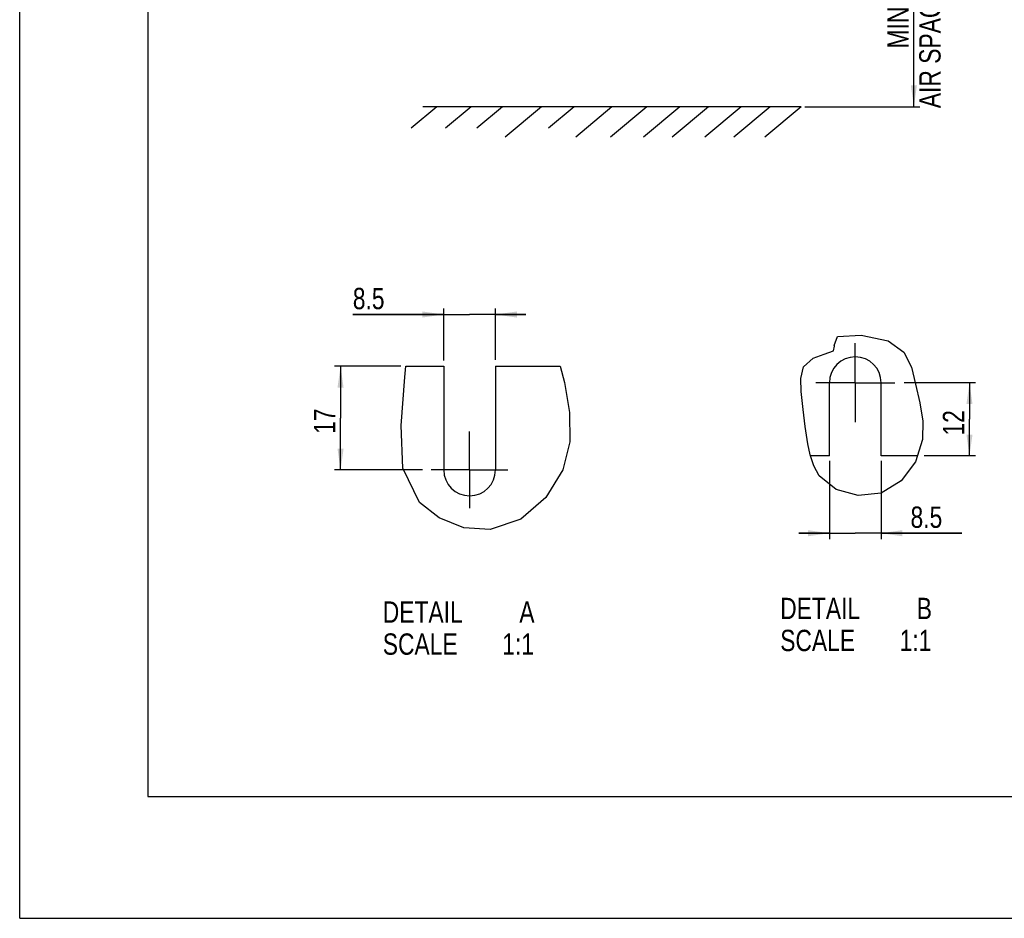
# Model space of a CAD drawing. Extents: x 0 to 594, y 0 to 420.
# Tile 1 of 136: x 0 to 162, y 0 to 147. Entities that reach past the tile are written whole.
import ezdxf

# ---------------------------------------------------------------- set-up
doc = ezdxf.new("R2010")
doc.units = 0
doc.header["$LTSCALE"] = 32.67
doc.linetypes.add('CENTER', pattern=[0.6, 0.375, -0.075, 0.075, -0.075])
doc.layers.get('0').update_dxf_attribs({"linetype": 'CONTINUOUS'})
doc.layers.add('DEFAULT_1', color=7, linetype='CENTER')
doc.styles.get("Standard").update_dxf_attribs({"font": 'txt', "width": 0.8})
doc.dimstyles.get("Standard").update_dxf_attribs({"dimtxt": 2.5, "dimasz": 2.5, "dimexe": 1.25, "dimexo": 0.625, "dimtad": 1, "dimcen": 2.5, "dimazin": 3, "dimtfac": 1, "dimtmove": 0, "dimatfit": 3})

# ---------------------------------------------------------------- blocks, each defined once
blk = doc.blocks.new('_FILLED')
at = {"color": 0, "linetype": 'BYBLOCK'}
blk.add_solid([(0, 0), (-1, 0.143), (-1, -0.143)], dxfattribs=at)
blk = doc.blocks.new('*D0')
at = {"color": 2, "linetype": 'CONTINUOUS'}
for p, q in [((127.65, 173.06), (147.7, 173.06)), ((146.7, 173.06), (146.7, 153.08)), ((146.7, 133.11), (146.7, 153.08)), ((128.79, 133.11), (147.7, 133.11))]:
    blk.add_line(p, q, dxfattribs=at)
at = {"color": 2, "linetype": 'CONTINUOUS', "xscale": 3.5, "yscale": 3.5, "zscale": 3.5}
for p, rotation in [((146.7, 173.06), 90), ((146.7, 133.11), 270)]:
    blk.add_blockref('_FILLED', p, dxfattribs=dict(at, rotation=rotation))
at = {"color": 5, "linetype": 'CONTINUOUS', "width": 0.8}
for s, p in [('AIR SPACE INLET', (151.08, 132.87)), ('200', (145.83, 153.87)), ('MIN ', (145.83, 142.67))]:
    blk.add_text(s, height=3.5, rotation=90, dxfattribs=at).set_placement(p)
blk = doc.blocks.new('*D2')
at = {"color": 2, "linetype": 'CONTINUOUS'}
for p, q in [((156.82, 87.84), (145.08, 87.84)), ((155.82, 87.84), (155.82, 81.84)), ((155.82, 75.84), (155.82, 81.84)), ((156.82, 75.84), (148.4, 75.84))]:
    blk.add_line(p, q, dxfattribs=at)
at = {"color": 2, "linetype": 'CONTINUOUS', "xscale": 3.5, "yscale": 3.5, "zscale": 3.5}
for p, rotation in [((155.82, 87.84), 90), ((155.82, 75.84), 270)]:
    blk.add_blockref('_FILLED', p, dxfattribs=dict(at, rotation=rotation))
at = {"color": 5, "linetype": 'CONTINUOUS', "width": 0.8}
blk.add_text('12', height=3.5, rotation=90, dxfattribs=at).set_placement((154.95, 79.18))
blk = doc.blocks.new('*D4')
at = {"color": 2, "linetype": 'CONTINUOUS'}
for p, q in [((69.56, 99.03), (54.65, 99.03)), ((54.65, 99.03), (73.81, 99.03)), ((69.56, 91.51), (69.56, 100.03)), ((83.06, 99.03), (73.81, 99.03)), ((78.06, 91.58), (78.06, 100.03)), ((78.06, 99.03), (83.06, 99.03))]:
    blk.add_line(p, q, dxfattribs=at)
at = {"color": 2, "linetype": 'CONTINUOUS', "xscale": 3.5, "yscale": 3.5, "zscale": 3.5}
blk.add_blockref('_FILLED', (69.56, 99.03), dxfattribs=at)
at = {"color": 2, "linetype": 'CONTINUOUS', "xscale": 3.5, "yscale": 3.5, "zscale": 3.5, "rotation": 180}
blk.add_blockref('_FILLED', (78.06, 99.03), dxfattribs=at)
at = {"color": 5, "linetype": 'CONTINUOUS', "width": 0.8}
blk.add_text('8.5', height=3.5, dxfattribs=at).set_placement((54.65, 99.9))
blk = doc.blocks.new('*D6')
at = {"color": 2, "linetype": 'CONTINUOUS'}
for p, q in [((62.51, 90.54), (51.64, 90.54)), ((52.64, 90.54), (52.64, 82.04)), ((52.64, 73.54), (52.64, 82.04)), ((66.07, 73.54), (51.64, 73.54))]:
    blk.add_line(p, q, dxfattribs=at)
at = {"color": 2, "linetype": 'CONTINUOUS', "xscale": 3.5, "yscale": 3.5, "zscale": 3.5}
for p, rotation in [((52.64, 90.54), 90), ((52.64, 73.54), 270)]:
    blk.add_blockref('_FILLED', p, dxfattribs=dict(at, rotation=rotation))
at = {"color": 5, "linetype": 'CONTINUOUS', "width": 0.8}
blk.add_text('17', height=3.5, rotation=90, dxfattribs=at).set_placement((51.76, 79.45))
blk = doc.blocks.new('*D7')
at = {"color": 2, "linetype": 'CONTINUOUS'}
for p, q in [((132.83, 75.02), (132.83, 62.16)), ((141.33, 75.02), (141.33, 62.16)), ((132.83, 63.16), (127.83, 63.16)), ((127.83, 63.16), (137.08, 63.16)), ((154.55, 63.16), (137.08, 63.16)), ((141.33, 63.16), (154.55, 63.16))]:
    blk.add_line(p, q, dxfattribs=at)
at = {"color": 2, "linetype": 'CONTINUOUS', "xscale": 3.5, "yscale": 3.5, "zscale": 3.5}
blk.add_blockref('_FILLED', (132.83, 63.16), dxfattribs=at)
at = {"color": 2, "linetype": 'CONTINUOUS', "xscale": 3.5, "yscale": 3.5, "zscale": 3.5, "rotation": 180}
blk.add_blockref('_FILLED', (141.33, 63.16), dxfattribs=at)
at = {"color": 5, "linetype": 'CONTINUOUS', "width": 0.8}
blk.add_text('8.5', height=3.5, dxfattribs=at).set_placement((146.15, 64.04))

msp = doc.modelspace()

# ---------------------------------------------------------------- linework, layer by layer
at = {"color": 7, "linetype": 'CONTINUOUS'}
for p, q in [((0, 0), (0, 420)), ((21, 400), (21, 20)), ((68.41, 133.109), (64.216, 129.59)), ((128.194, 133.109), (66.147, 133.109)), ((74.042, 133.109), (69.848, 129.59)), ((79.205, 133.109), (75.011, 129.59)), ((85.588, 133.109), (79.63, 128.109)), ((90.939, 133.109), (86.745, 129.59)), ((97.17, 133.109), (91.212, 128.109)), ((102.861, 133.109), (96.902, 128.109)), ((108.305, 133.109), (102.346, 128.109)), ((112.999, 133.109), (107.04, 128.109)), ((118.349, 133.109), (112.39, 128.109)), ((123.136, 133.109), (117.178, 128.109)), ((128.194, 133.109), (122.235, 128.109)), ((63.36, 90.545), (69.562, 90.545)), ((69.562, 90.545), (69.562, 73.545)), ((78.062, 90.545), (78.062, 73.545)), ((78.062, 90.545), (88.667, 90.545)), ((132.834, 75.842), (132.834, 87.842)), ((141.334, 75.842), (141.334, 87.842)), ((132.834, 75.842), (129.735, 75.842)), ((147.265, 75.842), (141.334, 75.842)), ((21, 20), (573, 20)), ((0, 0), (594, 0))]:
    msp.add_line(p, q, dxfattribs=at)
at = {"color": 2, "linetype": 'CONTINUOUS'}
for p, q in [((133.599, 93.941), (134.142, 95.408)), ((134.142, 95.408), (138.055, 95.649)), ((138.055, 95.649), (142.476, 94.721)), ((133.535, 93.096), (133.697, 93.843)), ((133.665, 93.876), (133.599, 93.941)), ((133.697, 93.843), (133.665, 93.876)), ((142.476, 94.721), (145.067, 92.874)), ((130.185, 91.893), (132.004, 92.538)), ((132.004, 92.538), (133.535, 93.096)), ((145.067, 92.874), (146.311, 90.384)), ((63.201, 88.757), (63.36, 90.545)), ((88.667, 90.545), (89.397, 87.864)), ((128.611, 90.435), (130.185, 91.893)), ((128.144, 88.515), (128.611, 90.435)), ((146.311, 90.384), (146.963, 87.6)), ((62.56, 80.808), (63.201, 88.757)), ((89.397, 87.864), (90.214, 82.96)), ((128.234, 86.43), (128.144, 88.515)), ((146.963, 87.6), (147.658, 84.567)), ((128.522, 83.469), (128.234, 86.43)), ((147.658, 84.567), (148.172, 81.557)), ((90.214, 82.96), (90.235, 78.174)), ((128.864, 80.657), (128.522, 83.469)), ((62.877, 73.847), (62.56, 80.808)), ((148.172, 81.557), (148.134, 78.529)), ((129.307, 77.846), (128.864, 80.657)), ((90.235, 78.174), (89.1, 73.575)), ((129.687, 75.99), (129.307, 77.846)), ((148.134, 78.529), (146.953, 74.875)), ((130.261, 74.193), (129.687, 75.99)), ((146.953, 74.875), (144.609, 71.745)), ((65.582, 68.216), (62.877, 73.847)), ((89.1, 73.575), (86.311, 69.004)), ((131.161, 72.578), (130.261, 74.193)), ((133.937, 70.343), (131.161, 72.578)), ((144.609, 71.745), (141.306, 69.749)), ((137.575, 69.345), (133.937, 70.343)), ((141.306, 69.749), (137.575, 69.345)), ((68.813, 65.657), (65.582, 68.216)), ((86.311, 69.004), (82.195, 65.48)), ((72.869, 64.052), (68.813, 65.657)), ((82.195, 65.48), (77.192, 63.751)), ((77.192, 63.751), (72.869, 64.052))]:
    msp.add_line(p, q, dxfattribs=at)
at = {"color": 7, "linetype": 'CONTINUOUS'}
for centre, start, end in [((137.084, 87.842), 0, 180), ((73.812, 73.545), 180, 360)]:
    msp.add_arc(centre, 4.25, start, end, dxfattribs=at)
at = {"layer": 'DEFAULT_1', "color": 7, "linetype": 'CENTER'}
for p, q in [((137.084, 87.842), (137.084, 94.333)), ((137.084, 87.842), (130.593, 87.842)), ((137.084, 87.842), (137.084, 81.351)), ((137.084, 87.842), (143.575, 87.842)), ((73.812, 73.545), (73.812, 79.834)), ((73.812, 73.545), (67.523, 73.545)), ((73.812, 73.545), (80.102, 73.545)), ((73.812, 73.545), (73.812, 67.255))]:
    msp.add_line(p, q, dxfattribs=at)

# ---------------------------------------------------------------- texts
at = {"color": 5, "linetype": 'CONTINUOUS', "width": 0.8}
for s, p in [('DETAIL  ', (59.568, 48.475)), ('A', (81.968, 48.475)), ('DETAIL  ', (124.77, 49.069)), ('B', (147.17, 49.069)), ('SCALE  ', (124.77, 43.819)), ('1:1', (144.37, 43.819)), ('SCALE  ', (59.568, 43.225)), ('1:1', (79.168, 43.225))]:
    msp.add_text(s, height=3.5, dxfattribs=at).set_placement(p)

# ---------------------------------------------------------------- dimensions: what is measured, and where the dimension line sits
at = {"color": 2, "linetype": 'CONTINUOUS'}
for base, p1, p2, angle, picture, middle in [((146.704, 173.058), (128.787, 133.109), (127.647, 173.058), 90, '*D0', (146.704, 153.865)), ((69.562, 99.027), (78.062, 91.578), (69.562, 91.508), 180, '*D4', (58.846, 101.652)), ((52.639, 73.545), (62.509, 90.545), (66.067, 73.545), 270, '*D6', (50.014, 82.249)), ((155.822, 87.842), (148.399, 75.842), (145.077, 87.842), 90, '*D2', (153.197, 81.975))]:
    dim = msp.add_linear_dim(base=base, p1=p1, p2=p2, angle=angle, dimstyle='Standard', dxfattribs=at)
    dim.commit()
    dim.dimension.update_dxf_attribs({"geometry": picture, "text_midpoint": middle, "dimtype": 128})
dim = msp.add_linear_dim(base=(141.334, 63.162), p1=(132.834, 75.021), p2=(141.334, 75.021), dimstyle='Standard', dxfattribs=at)
dim.commit()
dim.dimension.update_dxf_attribs({"geometry": '*D7', "text_midpoint": (150.351, 65.787), "dimtype": 128})

doc.saveas('drawing.dxf')
